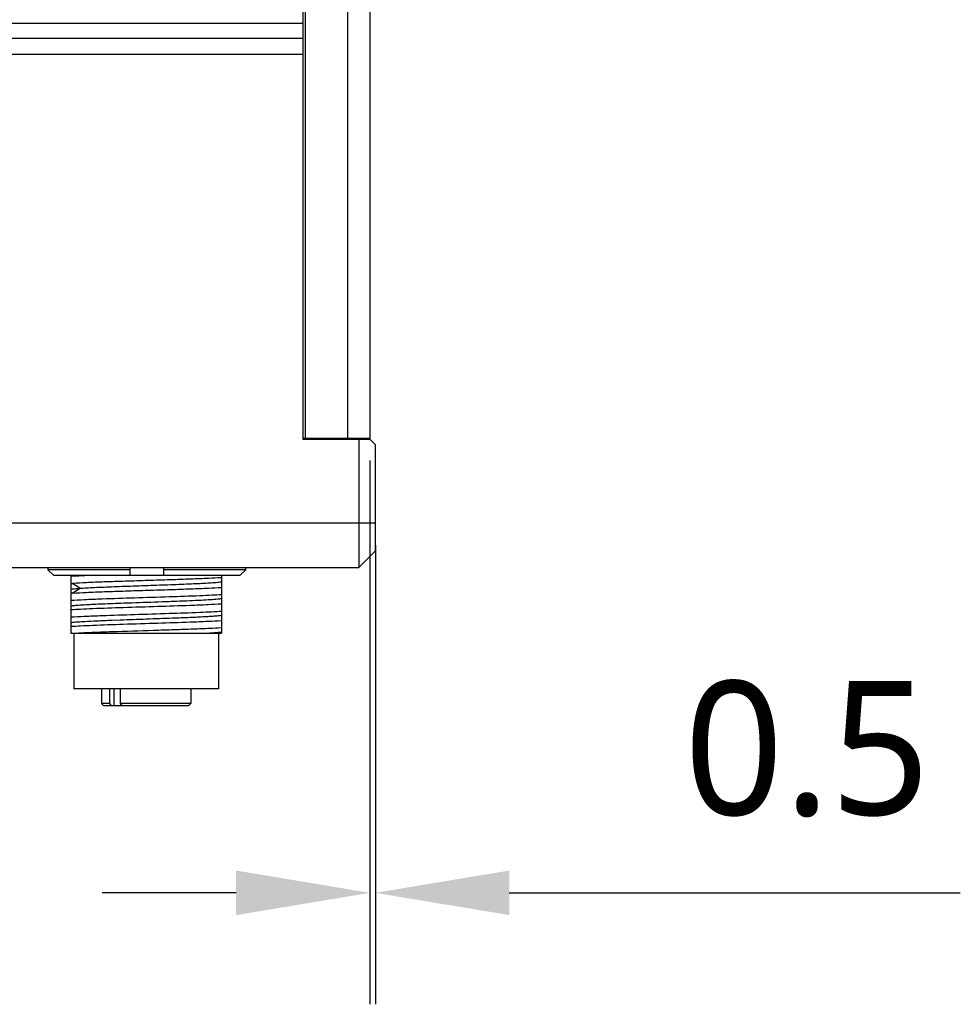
# Model space of a CAD drawing. Header units: millimetres. Extents: x 213 to 432, y -333 to -182.
# Tile 12 of 18: x 358 to 379, y -292 to -270. Entities that reach past the tile are written whole.
import ezdxf

# ---------------------------------------------------------------- set-up
doc = ezdxf.new("R2010")
doc.units = ezdxf.units.MM
doc.header["$LTSCALE"] = 23.1
doc.header["$PDMODE"] = 3
doc.header["$PDSIZE"] = 8
doc.layers.get('0').update_dxf_attribs({"linetype": 'CONTINUOUS'})
doc.layers.get('Defpoints').update_dxf_attribs({"linetype": 'CONTINUOUS'})
doc.layers.add('00_COMPONENTS', color=7, linetype='CONTINUOUS')
doc.layers.add('51__DRAFT_DIMS', color=7, linetype='CONTINUOUS')
doc.styles.get("Standard").update_dxf_attribs({"font": 'Roboto-Regular.ttf'})
doc.dimstyles.new('DIMSTYLE_2', dxfattribs={"dimtxt": 3, "dimasz": 3, "dimexe": 2.5, "dimexo": 0.5, "dimgap": 0.75, "dimtad": 1, "dimlfac": 4, "dimdsep": 46, "dimtxsty": 'STANDARD', "dimblk": '_FILLED', "dimblk1": '_FILLED', "dimblk2": '_FILLED', "dimcen": 0.09, "dimclrt": 3, "dimazin": 2, "dimtp": 0.1, "dimtm": 0.1, "dimtfac": 1, "dimtofl": 0, "dimtmove": 0, "dimatfit": 3, "dimldrblk": '_FILLED', "dimfxl": 1, "dimtolj": 1, "dimarcsym": 0})

# ---------------------------------------------------------------- blocks, each defined once
blk = doc.blocks.new('_FILLED')
at = {"color": 0, "linetype": 'ByBlock'}
blk.add_solid([(0, 0), (-1, 0.1667), (-1, -0.1667)], dxfattribs=at)
blk = doc.blocks.new('*D12')
at = {"layer": '51__DRAFT_DIMS', "color": 0, "lineweight": -2}
for p, q in [((365.703, -279.959), (365.703, -292.157)), ((365.828, -281.859), (365.828, -292.157)), ((362.703, -289.657), (359.703, -289.657)), ((368.828, -289.657), (378.941, -289.657))]:
    blk.add_line(p, q, dxfattribs=at)
at = {"layer": 'Defpoints', "color": 0}
for p in [(365.703, -279.459), (365.828, -281.359), (365.828, -289.657)]:
    blk.add_point(p, dxfattribs=at)
at = {"layer": '51__DRAFT_DIMS', "color": 0, "linetype": 'ByBlock', "lineweight": -2, "xscale": 3, "yscale": 3, "zscale": 3}
blk.add_blockref('_FILLED', (365.703, -289.657), dxfattribs=at)
at = {"layer": '51__DRAFT_DIMS', "color": 0, "linetype": 'ByBlock', "lineweight": -2, "xscale": 3, "yscale": 3, "zscale": 3, "rotation": 180}
blk.add_blockref('_FILLED', (365.828, -289.657), dxfattribs=at)
at = {"layer": '51__DRAFT_DIMS', "color": 3, "insert": (372.745, -284.907), "char_height": 3, "attachment_point": 1, "line_spacing_factor": 0.9}
blk.add_mtext('\\A1;0.5', dxfattribs=at)

msp = doc.modelspace()

# ---------------------------------------------------------------- linework, layer by layer
at = {"layer": '00_COMPONENTS', "color": 7}
for p, q in [((364.2026, -239.4838), (364.2026, -279.4838)), ((364.2526, -239.5088), (364.2526, -279.4588)), ((365.2026, -239.5088), (365.2026, -279.4588)), ((365.7026, -239.4838), (365.7026, -279.4838)), ((364.2026, -279.4588), (365.7026, -279.4588)), ((364.2026, -279.4838), (365.7026, -279.4838)), ((365.4526, -279.4838), (365.4526, -282.3588)), ((365.8276, -279.6088), (365.7026, -279.4838)), ((365.8276, -281.9838), (365.8276, -279.6088)), ((365.4526, -282.3588), (365.8276, -281.9838)), ((349.4526, -282.3588), (365.4526, -282.3588)), ((358.484, -282.3588), (358.484, -282.4088)), ((360.3276, -282.4088), (358.484, -282.4088)), ((358.484, -282.4088), (358.6109, -282.5338)), ((360.3276, -282.5338), (360.3276, -282.3588)), ((361.0776, -282.3588), (361.0776, -282.5338)), ((362.9211, -282.4088), (361.0776, -282.4088)), ((362.7942, -282.5338), (362.9211, -282.4088)), ((362.9211, -282.4088), (362.9211, -282.3588)), ((358.6109, -282.5338), (362.7942, -282.5338)), ((358.9993, -282.5338), (358.9993, -283.8338)), ((362.3743, -282.5338), (362.3743, -283.8338)), ((358.9993, -282.7191), (359.0378, -282.7164)), ((359.0378, -282.9332), (358.9993, -282.9358)), ((360.3627, -283.1486), (360.3685, -283.1484)), ((359.9152, -283.5401), (359.9188, -283.54)), ((359.9188, -283.54), (360.1039, -283.5329)), ((358.9993, -283.8338), (362.3743, -283.8338)), ((359.0618, -283.8338), (359.0618, -285.0838)), ((362.3118, -283.8338), (362.3118, -285.0838)), ((362.3118, -285.0838), (359.0618, -285.0838)), ((359.6868, -285.0838), (359.6868, -285.4088)), ((359.8742, -285.4088), (359.8742, -285.0838)), ((360.104, -285.0838), (360.104, -285.4088)), ((361.6868, -285.0838), (361.6868, -285.4088)), ((359.8742, -285.4088), (359.6868, -285.4088)), ((359.7368, -285.4588), (359.6868, -285.4088)), ((361.6368, -285.4588), (359.7369, -285.4588)), ((359.9101, -285.4588), (359.8742, -285.4088)), ((361.6868, -285.4088), (360.104, -285.4088)), ((360.104, -285.4088), (360.1399, -285.4588)), ((361.6368, -285.4588), (361.6868, -285.4088))]:
    msp.add_line(p, q, dxfattribs=at)
at = {"layer": '00_COMPONENTS', "color": 4}
for p, q in [((349.2026, -270.1469), (364.2026, -270.1469)), ((364.2026, -270.4949), (349.7026, -270.4949)), ((349.2026, -270.8429), (364.2026, -270.8429)), ((349.0776, -281.3588), (365.8276, -281.3588)), ((359.2007, -282.8249), (359.0378, -282.7166)), ((359.0378, -282.9333), (359.2007, -282.8249)), ((359.9621, -285.0838), (359.9621, -285.4588))]:
    msp.add_line(p, q, dxfattribs=at)
at = {"layer": '00_COMPONENTS', "color": 7}
for points, knots in [([(359.5474, -282.5338), (359.4438, -282.5378), (359.2611, -282.5456), (359.0784, -282.5553), (358.9993, -282.5606)], [0, 0, 0, 0, 0.5665866, 1, 1, 1, 1]), ([(362.3743, -282.5883), (362.2773, -282.595), (362.0497, -282.6069), (361.6678, -282.6213), (361.2158, -282.6375), (360.7261, -282.652), (360.2336, -282.6684), (359.7734, -282.6828), (359.3784, -282.6987), (359.1407, -282.71), (359.0378, -282.7164)], [0, 0, 0, 0, 0.0874318, 0.2046836, 0.3434131, 0.4937244, 0.6448957, 0.7861411, 0.9073892, 1, 1, 1, 1]), ([(359.2007, -282.8247), (359.2498, -282.8213), (359.3584, -282.8151), (359.6115, -282.8024), (359.8973, -282.7902), (360.209, -282.7791), (360.5503, -282.7668), (360.8945, -282.7548), (361.2335, -282.7429), (361.4725, -282.7337), (361.6931, -282.7246), (361.8902, -282.7158), (362.0591, -282.707), (362.1958, -282.6982), (362.2974, -282.6893), (362.3531, -282.6829), (362.3743, -282.6785)], [0, 0, 0, 0, 0.0464307, 0.102736, 0.2392942, 0.3164711, 0.3972035, 0.561703, 0.6416297, 0.7174762, 0.7875172, 0.8501281, 0.9037306, 0.9471575, 0.9795046, 1, 1, 1, 1]), ([(358.9995, -282.8457), (359.01, -282.8435), (359.0353, -282.8397), (359.1023, -282.832), (359.1589, -282.8278), (359.2007, -282.8249)], [0, 0, 0, 0, 0.158754, 0.3793822, 1, 1, 1, 1]), ([(359.0378, -282.9332), (359.1407, -282.9267), (359.3784, -282.915), (359.7734, -282.8999), (360.2336, -282.8846), (360.7261, -282.8692), (361.2158, -282.8537), (361.6678, -282.8384), (362.0497, -282.8232), (362.2773, -282.8117), (362.3743, -282.8051)], [0, 0, 0, 0, 0.0926128, 0.2138596, 0.3551053, 0.5062761, 0.6565878, 0.7953169, 0.9125704, 1, 1, 1, 1]), ([(358.9993, -283.0941), (359.0987, -283.0873), (359.332, -283.0756), (359.8082, -283.0568), (360.4423, -283.0364), (361.1714, -283.0138), (361.7492, -282.9942), (362.1408, -282.9773), (362.3034, -282.9685), (362.3743, -282.9636)], [0, 0, 0, 0, 0.0884584, 0.2074184, 0.4233227, 0.651923, 0.8553694, 0.936811, 1, 1, 1, 1]), ([(360.3685, -283.1484), (360.5934, -283.1404), (360.926, -283.1289), (361.3574, -283.1134), (361.65, -283.1016), (361.9047, -283.0904), (362.1118, -283.0791), (362.2506, -283.069), (362.3319, -283.0606), (362.362, -283.0561), (362.3743, -283.0536)], [0, 0, 0, 0, 0.3361429, 0.4970704, 0.6447948, 0.7733916, 0.8779876, 0.9545231, 0.9811977, 1, 1, 1, 1]), ([(362.3743, -283.1802), (362.275, -283.1871), (362.0417, -283.1986), (361.5655, -283.2175), (360.9314, -283.2378), (360.2023, -283.2605), (359.6244, -283.28), (359.2329, -283.297), (359.0703, -283.3057), (358.9993, -283.3107)], [0, 0, 0, 0, 0.0884582, 0.2074182, 0.4233226, 0.6519229, 0.8553694, 0.9368107, 1, 1, 1, 1]), ([(358.9993, -283.4691), (359.0987, -283.4623), (359.332, -283.4506), (359.8082, -283.4318), (360.4423, -283.4114), (361.1714, -283.3888), (361.7492, -283.3692), (362.1408, -283.3523), (362.3034, -283.3434), (362.3743, -283.3386)], [0, 0, 0, 0, 0.0884581, 0.2074182, 0.4233225, 0.6519229, 0.8553692, 0.9368109, 1, 1, 1, 1]), ([(358.9995, -283.2207), (359.0204, -283.2165), (359.0748, -283.21), (359.1742, -283.2013), (359.3082, -283.1927), (359.4736, -283.184), (359.6666, -283.1751), (359.966, -283.1627), (360.2007, -283.1543), (360.3626, -283.1486)], [0, 0, 0, 0, 0.0467535, 0.1203023, 0.219349, 0.3416193, 0.4841939, 0.6438626, 1, 1, 1, 1]), ([(362.3743, -283.5554), (362.275, -283.5621), (362.0417, -283.5739), (361.5655, -283.5926), (360.9314, -283.6131), (360.2023, -283.6357), (359.6244, -283.6552), (359.2329, -283.6722), (359.0703, -283.6811), (358.9993, -283.6859)], [0, 0, 0, 0, 0.0884581, 0.2074183, 0.4233225, 0.6519229, 0.8553694, 0.9368112, 1, 1, 1, 1]), ([(358.9994, -283.5957), (359.0144, -283.5925), (359.052, -283.5875), (359.1195, -283.5809), (359.2081, -283.5742), (359.3649, -283.5643), (359.6028, -283.5526), (359.8044, -283.5445), (359.9152, -283.5401)], [0, 0, 0, 0, 0.0499528, 0.1241158, 0.2214191, 0.340459, 0.6376695, 1, 1, 1, 1]), ([(360.1039, -283.5329), (360.2992, -283.5256), (360.6898, -283.5123), (361.0804, -283.4984), (361.2756, -283.4912)], [0, 0, 0, 0, 0.5001401, 1, 1, 1, 1]), ([(361.2756, -283.4912), (361.4078, -283.4863), (361.6499, -283.4771), (361.9359, -283.4638), (362.1254, -283.4529), (362.2322, -283.4454), (362.3124, -283.4379), (362.3569, -283.4321), (362.3743, -283.4285)], [0, 0, 0, 0, 0.3605064, 0.6600984, 0.7802452, 0.8778979, 0.9515744, 1, 1, 1, 1]), ([(362.3743, -283.7136), (362.2842, -283.7197), (362.074, -283.7306), (361.7216, -283.7449), (361.3041, -283.7593), (360.6953, -283.7787), (360.0925, -283.7972), (359.5338, -283.8174), (359.2863, -283.8279), (359.1749, -283.8338)], [0, 0, 0, 0, 0.0846526, 0.1971605, 0.3304567, 0.4761534, 0.7678624, 0.8955121, 1, 1, 1, 1]), ([(362.0215, -283.8338), (362.0631, -283.8315), (362.1385, -283.827), (362.2393, -283.8197), (362.3154, -283.8126), (362.3577, -283.807), (362.3743, -283.8036)], [0, 0, 0, 0, 0.3527118, 0.6397198, 0.8559811, 1, 1, 1, 1])]:
    msp.add_open_spline(points, degree=3, knots=knots, dxfattribs=at)

# ---------------------------------------------------------------- dimensions: what is measured, and where the dimension line sits
at = {"layer": '51__DRAFT_DIMS', "color": 4}
dim = msp.add_linear_dim(base=(365.8276, -289.6575), p1=(365.7026, -279.4588), p2=(365.8276, -281.3588), dimstyle='DIMSTYLE_2', dxfattribs=at)
dim.commit()
dim.dimension.update_dxf_attribs({"geometry": '*D12', "text_midpoint": (375.4676, -289.6575), "dimtype": 160})

doc.saveas('drawing.dxf')
